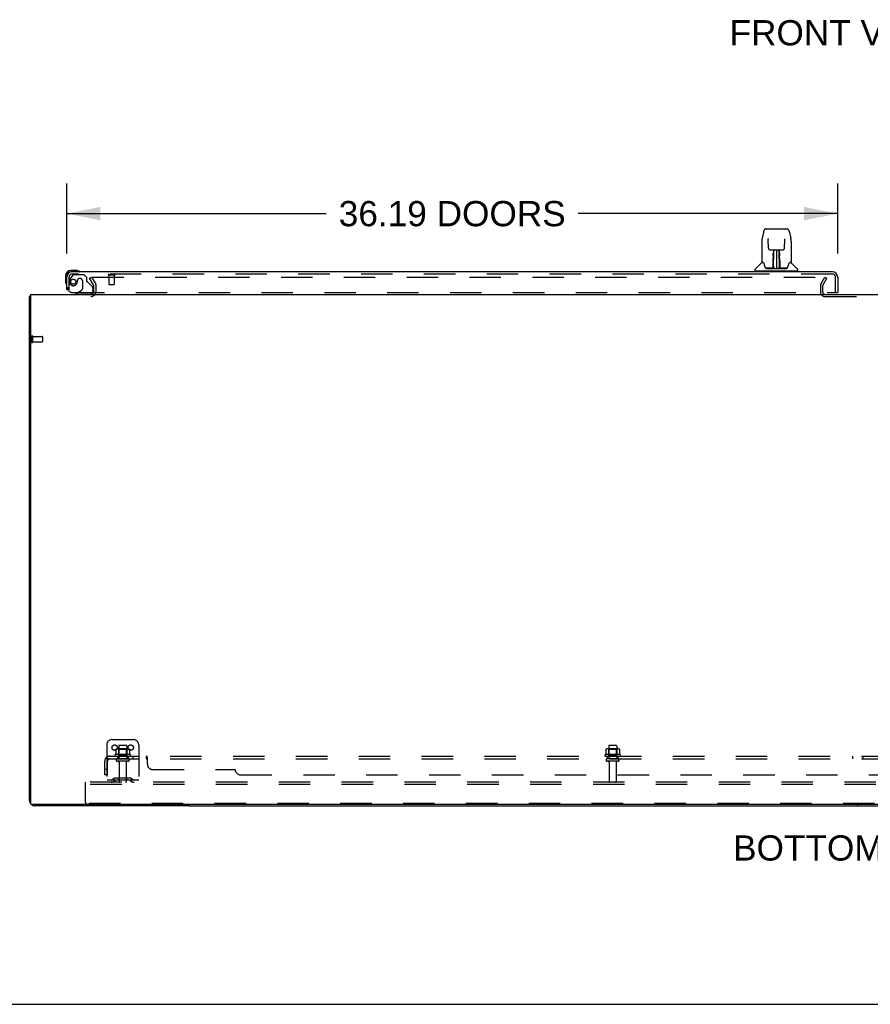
# Model space of a CAD drawing. Header units: inches. Extents: x 0 to 268, y 0 to 174.
# Tile 2 of 92: x 52 to 92, y 0 to 46. Entities that reach past the tile are written whole.
import ezdxf

# ---------------------------------------------------------------- set-up
doc = ezdxf.new("R2010")
doc.units = ezdxf.units.IN
doc.header["$LTSCALE"] = 14.749625
doc.header["$MEASUREMENT"] = 0
doc.linetypes.add('HIDDEN', pattern=[0.2, 0.1, -0.1])
doc.layers.get('0').update_dxf_attribs({"linetype": 'CONTINUOUS'})
for name, color, linetype in [('DEFAULT_2', 8, 'HIDDEN'), ('DIMENSIONS', 7, 'CONTINUOUS'), ('LEFTHAND_DOOR_ASSEMBLY', 7, 'CONTINUOUS'), ('SUBPANEL', 7, 'CONTINUOUS')]:
    doc.layers.add(name, color=color, linetype=linetype)
doc.styles.get("Standard").update_dxf_attribs({"font": 'arial.ttf'})
doc.dimstyles.new('DIMSTYLE_1', dxfattribs={"dimtxt": 1.183125, "dimasz": 1.5775, "dimexe": 0.09, "dimexo": 0.07, "dimgap": 0.0375, "dimtad": 0, "dimtih": 1, "dimtoh": 1, "dimzin": 4, "dimdsep": 46, "dimtxsty": 'Standard', "dimblk": '_FILLED', "dimblk1": '_FILLED', "dimblk2": '_FILLED', "dimcen": 0.09, "dimadec": 3, "dimazin": 1, "dimtfac": 1, "dimtdec": 3, "dimtofl": 0, "dimtmove": 0, "dimatfit": 3, "dimldrblk": '_FILLED', "dimfxl": 0, "dimtolj": 1, "dimtzin": 4, "dimarcsym": 0})

# ---------------------------------------------------------------- blocks, each defined once
blk = doc.blocks.new('_FILLED')
at = {"color": 0, "linetype": 'ByBlock'}
blk.add_solid([(0, 0), (-1, 0.2), (-1, -0.2)], dxfattribs=at)
blk = doc.blocks.new('*D6')
at = {"layer": 'DIMENSIONS', "color": 2, "linetype": 'Continuous'}
for p, q in [((54.165, 35.233), (54.165, 38.525)), ((90.352, 35.233), (90.352, 38.525)), ((54.165, 37.105), (66.345, 37.105)), ((90.352, 37.105), (78.172, 37.105))]:
    blk.add_line(p, q, dxfattribs=at)
at = {"layer": 'DIMENSIONS', "color": 2, "linetype": 'Continuous', "xscale": 1.5775, "yscale": 1.5775, "zscale": 1.5775, "rotation": 180}
blk.add_blockref('_FILLED', (54.165, 37.105), dxfattribs=at)
at = {"layer": 'DIMENSIONS', "color": 2, "linetype": 'Continuous', "xscale": 1.5775, "yscale": 1.5775, "zscale": 1.5775}
blk.add_blockref('_FILLED', (90.352, 37.105), dxfattribs=at)
at = {"layer": 'DIMENSIONS', "color": 2, "linetype": 'Continuous', "insert": (72.258, 37.696), "char_height": 1.18312, "width": 10.64373, "attachment_point": 2, "line_spacing_factor": 0.9}
blk.add_mtext('36.19 DOORS', dxfattribs=at)

msp = doc.modelspace()

# ---------------------------------------------------------------- linework, layer by layer
at = {"color": 3, "linetype": 'Continuous'}
for p, q in [((52.467, 33.317), (52.467, 9.429)), ((52.467, 33.317), (130.113, 33.317)), ((52.415, 9.563), (52.415, 33.213)), ((130.053, 9.369), (52.527, 9.369)), ((59.915, 9.317), (52.661, 9.317))]:
    msp.add_line(p, q, dxfattribs=at)
at = {"color": 7, "linetype": 'Continuous'}
for p, q in [((52.467, 33.213), (52.415, 33.213)), ((59.915, 9.369), (59.915, 9.317)), ((59.915, 9.317), (122.665, 9.317)), ((91.29, 9.317), (91.29, 9.369)), ((0, 0), (268.175, 0))]:
    msp.add_line(p, q, dxfattribs=at)
at = {"color": 3, "linetype": 'Continuous'}
msp.add_lwpolyline([(52.467, 33.233), (52.467, 33.233), (52.462, 33.231), (52.458, 33.23), (52.454, 33.229), (52.45, 33.229), (52.446, 33.228), (52.442, 33.227), (52.439, 33.226), (52.435, 33.225), (52.432, 33.225), (52.429, 33.224), (52.427, 33.223), (52.424, 33.222), (52.422, 33.221), (52.42, 33.22), (52.418, 33.219), (52.417, 33.218), (52.416, 33.217), (52.415, 33.216), (52.415, 33.214), (52.415, 33.213)], dxfattribs=at)
for centre, radius, start, end in [((55.293, 33.459), 0.142, 270, 333.5334), ((52.661, 9.563), 0.246, 180, 219.4399), ((52.527, 9.429), 0.06, 180, 270), ((52.661, 9.563), 0.246, 230.5601, 270)]:
    msp.add_arc(centre, radius, start, end, dxfattribs=at)
at = {"layer": 'DEFAULT_2', "color": 8, "linetype": 'HIDDEN'}
for p, q in [((55.235, 34.077), (55.325, 34.129)), ((55.431, 33.738), (55.235, 34.077)), ((55.325, 34.129), (55.521, 33.79)), ((55.371, 34.129), (89.821, 34.129)), ((89.558, 33.79), (89.754, 34.129)), ((89.648, 33.738), (89.844, 34.077)), ((89.754, 34.129), (89.844, 34.077)), ((55.436, 33.459), (55.436, 33.721)), ((55.54, 33.459), (55.54, 33.721)), ((89.54, 33.721), (89.54, 33.432)), ((89.644, 33.721), (89.644, 33.432)), ((89.759, 33.213), (92.821, 33.213)), ((52.519, 31.355), (52.519, 31.071)), ((52.562, 31.355), (52.562, 31.071)), ((52.562, 31.337), (53.009, 31.337)), ((52.562, 31.089), (53.009, 31.089)), ((53.019, 31.327), (53.019, 31.099)), ((56.04, 12.171), (56.04, 10.421)), ((56.29, 12.421), (57.29, 12.421)), ((56.602, 12.116), (56.602, 11.521)), ((56.947, 12.146), (56.632, 12.146)), ((56.977, 12.116), (56.977, 11.521)), ((57.54, 12.171), (57.54, 10.421)), ((79.602, 12.116), (79.602, 11.521)), ((79.947, 12.146), (79.632, 12.146)), ((79.977, 12.116), (79.977, 11.521)), ((57.146, 11.716), (56.434, 11.716)), ((56.456, 11.646), (57.124, 11.646)), ((56.471, 11.96), (56.471, 11.742)), ((57.045, 11.982), (56.534, 11.982)), ((56.606, 11.962), (56.586, 11.982)), ((56.606, 11.666), (56.586, 11.646)), ((56.606, 11.666), (56.606, 11.962)), ((56.973, 11.962), (56.606, 11.962)), ((56.973, 11.666), (56.606, 11.666)), ((56.973, 11.962), (56.993, 11.982)), ((56.973, 11.666), (56.973, 11.962)), ((56.973, 11.666), (56.993, 11.646)), ((57.109, 11.96), (57.109, 11.742)), ((80.146, 11.716), (79.434, 11.716)), ((79.456, 11.646), (80.124, 11.646)), ((79.471, 11.96), (79.471, 11.742)), ((80.045, 11.982), (79.534, 11.982)), ((79.606, 11.962), (79.586, 11.982)), ((79.606, 11.666), (79.586, 11.646)), ((79.606, 11.666), (79.606, 11.962)), ((79.973, 11.962), (79.606, 11.962)), ((79.973, 11.666), (79.606, 11.666)), ((79.973, 11.962), (79.993, 11.982)), ((79.973, 11.666), (79.973, 11.962)), ((79.973, 11.666), (79.993, 11.646)), ((80.109, 11.96), (80.109, 11.742)), ((57.047, 11.521), (56.532, 11.521)), ((57.047, 11.411), (56.532, 11.411)), ((56.625, 11.348), (56.625, 10.451)), ((56.955, 11.348), (56.955, 10.451)), ((80.047, 11.521), (79.532, 11.521)), ((80.047, 11.411), (79.532, 11.411)), ((79.625, 11.348), (79.625, 10.451)), ((79.955, 11.348), (79.955, 10.451)), ((55.04, 10.317), (55.04, 10.421)), ((127.54, 10.421), (55.04, 10.421)), ((55.04, 9.483), (55.04, 10.317)), ((127.54, 10.317), (55.04, 10.317)), ((57.54, 10.525), (56.04, 10.525)), ((56.383, 10.593), (56.315, 10.544)), ((56.443, 10.509), (56.375, 10.46)), ((57.13, 10.615), (56.449, 10.615)), ((57.13, 10.511), (56.449, 10.511)), ((56.615, 10.615), (56.615, 10.511)), ((56.965, 10.615), (56.965, 10.511)), ((57.136, 10.509), (57.204, 10.46)), ((57.197, 10.593), (57.265, 10.544)), ((127.477, 9.421), (55.102, 9.421))]:
    msp.add_line(p, q, dxfattribs=at)
for points in [[(55.351, 34.112), (55.351, 34.114), (55.352, 34.116), (55.352, 34.118), (55.353, 34.119), (55.354, 34.121), (55.356, 34.123), (55.357, 34.124), (55.359, 34.125), (55.361, 34.127), (55.363, 34.128), (55.365, 34.128), (55.367, 34.129), (55.369, 34.129), (55.371, 34.129)], [(55.353, 34.104), (55.352, 34.106), (55.352, 34.108), (55.351, 34.11), (55.351, 34.112), (55.351, 34.112)], [(56.471, 11.742), (56.471, 11.741), (56.471, 11.74), (56.47, 11.739), (56.47, 11.738), (56.47, 11.737), (56.469, 11.737), (56.469, 11.736), (56.468, 11.736), (56.468, 11.735), (56.468, 11.735), (56.467, 11.735), (56.467, 11.735), (56.467, 11.734), (56.467, 11.734), (56.466, 11.734), (56.466, 11.734), (56.466, 11.734), (56.466, 11.733)], [(56.477, 11.97), (56.475, 11.969), (56.474, 11.968), (56.473, 11.967), (56.472, 11.965), (56.471, 11.963), (56.471, 11.962), (56.471, 11.96)], [(57.103, 11.97), (57.104, 11.969), (57.105, 11.968), (57.107, 11.967), (57.107, 11.965), (57.108, 11.963), (57.108, 11.962), (57.109, 11.96)], [(57.114, 11.733), (57.114, 11.734), (57.113, 11.734), (57.113, 11.734), (57.113, 11.734), (57.113, 11.734), (57.112, 11.735), (57.112, 11.735), (57.112, 11.735), (57.111, 11.735), (57.111, 11.736), (57.111, 11.736), (57.11, 11.737), (57.11, 11.737), (57.11, 11.738), (57.109, 11.739), (57.109, 11.74), (57.109, 11.741), (57.109, 11.742)], [(79.471, 11.742), (79.471, 11.741), (79.471, 11.74), (79.47, 11.739), (79.47, 11.738), (79.47, 11.737), (79.469, 11.737), (79.469, 11.736), (79.468, 11.736), (79.468, 11.735), (79.468, 11.735), (79.467, 11.735), (79.467, 11.735), (79.467, 11.734), (79.467, 11.734), (79.466, 11.734), (79.466, 11.734), (79.466, 11.734), (79.466, 11.733)], [(79.477, 11.97), (79.475, 11.969), (79.474, 11.968), (79.473, 11.967), (79.472, 11.965), (79.471, 11.963), (79.471, 11.962), (79.471, 11.96)], [(80.103, 11.97), (80.104, 11.969), (80.105, 11.968), (80.107, 11.967), (80.107, 11.965), (80.108, 11.963), (80.108, 11.962), (80.109, 11.96)], [(80.114, 11.733), (80.114, 11.734), (80.113, 11.734), (80.113, 11.734), (80.113, 11.734), (80.113, 11.734), (80.112, 11.735), (80.112, 11.735), (80.112, 11.735), (80.111, 11.735), (80.111, 11.736), (80.111, 11.736), (80.11, 11.737), (80.11, 11.737), (80.11, 11.738), (80.109, 11.739), (80.109, 11.74), (80.109, 11.741), (80.109, 11.742)]]:
    msp.add_lwpolyline(points, dxfattribs=at)
for centre in [(56.415, 12.046), (57.165, 12.046)]:
    msp.add_circle(centre, 0.128, dxfattribs=at)
for centre, radius, start, end in [((55.403, 33.721), 0.033, 0, 30), ((55.403, 33.721), 0.137, 0, 30), ((89.677, 33.721), 0.137, 150, 180), ((89.677, 33.721), 0.033, 150, 180), ((55.293, 33.459), 0.246, 270, 360), ((55.293, 33.459), 0.142, 333.5334, 360), ((89.759, 33.432), 0.219, 180, 270), ((89.759, 33.432), 0.115, 180, 270), ((52.54, 31.355), 0.0215, 0, 180), ((52.54, 31.071), 0.0215, 180, 360), ((53.009, 31.327), 0.01, 0, 90), ((53.009, 31.099), 0.01, 270, 360), ((56.29, 12.171), 0.25, 90, 180), ((56.632, 12.116), 0.03, 90, 180), ((56.947, 12.116), 0.03, 0, 90), ((57.29, 12.171), 0.25, 0, 90), ((79.632, 12.116), 0.03, 90, 180), ((79.947, 12.116), 0.03, 0, 90), ((56.456, 11.684), 0.0384, 124.4497, 270), ((56.79, 11.116), 0.698, 117.6814, 120.6631), ((56.534, 11.841), 0.141, 90, 113.95), ((57.045, 11.841), 0.141, 66.05, 90), ((56.79, 11.116), 0.698, 59.3369, 62.3186), ((57.124, 11.684), 0.0384, 270, 55.5503), ((79.456, 11.684), 0.0384, 124.4497, 270), ((79.79, 11.116), 0.698, 117.6814, 120.6631), ((79.534, 11.841), 0.141, 90, 113.95), ((80.045, 11.841), 0.141, 66.05, 90), ((79.79, 11.116), 0.698, 59.3369, 62.3186), ((80.124, 11.684), 0.0384, 270, 55.5503), ((56.532, 11.466), 0.055, 90, 270), ((56.562, 11.348), 0.0625, 0, 90), ((57.017, 11.348), 0.0625, 90, 180), ((57.047, 11.466), 0.055, 270, 90), ((79.532, 11.466), 0.055, 90, 270), ((79.562, 11.348), 0.0625, 0, 90), ((80.017, 11.348), 0.0625, 90, 180), ((80.047, 11.466), 0.055, 270, 90), ((56.254, 10.629), 0.104, 270, 305.7539), ((56.254, 10.629), 0.208, 270, 305.7539), ((56.449, 10.501), 0.114, 90, 125.7539), ((56.449, 10.501), 0.01, 90, 125.7539), ((56.655, 10.451), 0.03, 180, 270), ((56.925, 10.451), 0.03, 270, 360), ((57.13, 10.501), 0.114, 54.2461, 90), ((57.13, 10.501), 0.01, 54.2461, 90), ((57.326, 10.629), 0.208, 234.2461, 270), ((57.326, 10.629), 0.104, 234.2461, 270), ((79.655, 10.451), 0.03, 180, 270), ((79.925, 10.451), 0.03, 270, 360), ((55.102, 9.483), 0.0625, 180, 270)]:
    msp.add_arc(centre, radius, start, end, dxfattribs=at)
at = {"layer": 'LEFTHAND_DOOR_ASSEMBLY', "color": 7, "linetype": 'Continuous'}
for p, q in [((86.868, 36.236), (86.803, 35.931)), ((86.992, 36.391), (87.962, 36.391)), ((88.086, 36.236), (88.151, 35.931)), ((86.788, 35.787), (86.788, 34.824)), ((86.788, 35.787), (86.788, 35.787)), ((87.089, 35.926), (87.089, 35.922)), ((87.089, 35.922), (87.09, 35.918)), ((87.09, 35.918), (87.09, 35.912)), ((87.09, 35.912), (87.09, 35.901)), ((87.097, 35.484), (87.09, 35.901)), ((87.857, 35.484), (87.864, 35.907)), ((87.864, 35.907), (87.865, 35.916)), ((87.865, 35.916), (87.865, 35.921)), ((88.166, 35.787), (88.166, 34.824)), ((87.177, 35.406), (87.238, 35.406)), ((87.278, 35.407), (87.676, 35.407)), ((87.327, 35.237), (87.327, 35.267)), ((87.327, 35.203), (87.327, 35.237)), ((87.327, 35.166), (87.327, 35.203)), ((87.327, 35.128), (87.327, 35.166)), ((87.338, 35.407), (87.334, 35.052)), ((87.335, 35.168), (87.334, 35.128)), ((87.334, 35.052), (87.334, 35.128)), ((87.335, 35.273), (87.335, 35.242)), ((87.335, 35.242), (87.335, 35.206)), ((87.335, 35.206), (87.335, 35.168)), ((87.335, 35.164), (87.35, 35.164)), ((87.351, 35.182), (87.336, 35.182)), ((87.34, 34.547), (87.355, 35.407)), ((87.363, 35.402), (87.362, 35.353)), ((87.363, 35.407), (87.363, 35.402)), ((87.477, 35.407), (87.477, 34.536)), ((87.592, 35.353), (87.591, 35.407)), ((87.615, 34.547), (87.6, 35.407)), ((87.619, 35.182), (87.604, 35.182)), ((87.604, 35.164), (87.619, 35.164)), ((87.62, 35.052), (87.617, 35.407)), ((87.62, 35.187), (87.619, 35.224)), ((87.62, 35.148), (87.62, 35.187)), ((87.621, 35.052), (87.62, 35.148)), ((87.627, 35.267), (87.627, 35.237)), ((87.627, 35.237), (87.627, 35.203)), ((87.627, 35.203), (87.628, 35.166)), ((87.628, 35.166), (87.628, 35.128)), ((87.717, 35.406), (87.777, 35.406)), ((86.78, 34.799), (86.485, 34.504)), ((86.857, 34.816), (86.796, 34.816)), ((86.8, 34.808), (86.862, 34.808)), ((86.859, 34.813), (86.86, 34.812)), ((87.323, 34.56), (87.326, 34.881)), ((87.326, 34.881), (87.326, 34.932)), ((87.333, 34.855), (87.326, 34.855)), ((87.33, 34.56), (87.333, 34.855)), ((87.334, 35.052), (87.334, 35.032)), ((87.334, 35.032), (87.334, 35.024)), ((87.334, 35.024), (87.336, 35.024)), ((87.334, 34.601), (87.335, 34.692)), ((87.336, 35.024), (87.335, 34.948)), ((87.335, 34.948), (87.335, 34.948)), ((87.335, 34.94), (87.335, 34.947)), ((87.335, 34.929), (87.335, 34.94)), ((87.338, 34.94), (87.335, 34.94)), ((87.335, 34.938), (87.343, 34.938)), ((87.335, 34.692), (87.335, 34.928)), ((87.611, 34.938), (87.619, 34.938)), ((87.619, 34.94), (87.617, 34.94)), ((87.618, 35.024), (87.619, 34.948)), ((87.619, 34.947), (87.619, 34.946)), ((87.619, 34.946), (87.619, 34.934)), ((87.619, 34.934), (87.619, 34.931)), ((87.619, 34.931), (87.619, 34.93)), ((87.619, 34.692), (87.619, 34.928)), ((87.619, 34.692), (87.621, 34.601)), ((87.62, 35.032), (87.62, 35.052)), ((87.62, 35.024), (87.62, 35.032)), ((87.621, 35.033), (87.621, 35.043)), ((87.621, 35.005), (87.621, 35.033)), ((87.621, 34.882), (87.621, 34.934)), ((87.624, 34.56), (87.621, 34.882)), ((87.629, 34.881), (87.631, 34.56)), ((88.09, 34.804), (88.094, 34.812)), ((88.092, 34.808), (88.154, 34.808)), ((88.094, 34.812), (88.094, 34.812)), ((88.098, 34.816), (88.098, 34.816)), ((88.158, 34.816), (88.098, 34.816)), ((88.175, 34.799), (88.47, 34.504)), ((54.624, 34.435), (54.368, 34.435)), ((54.411, 34.375), (54.368, 34.375)), ((54.662, 34.432), (54.624, 34.435)), ((86.473, 34.422), (86.473, 34.477)), ((86.481, 34.414), (88.473, 34.414)), ((86.532, 34.414), (86.532, 34.375)), ((87.324, 34.54), (86.991, 34.54)), ((87.013, 34.532), (87.942, 34.532)), ((87.326, 34.54), (87.324, 34.54)), ((87.327, 34.536), (87.326, 34.537)), ((87.329, 34.542), (87.329, 34.54)), ((87.333, 34.572), (87.334, 34.601)), ((87.333, 34.572), (87.333, 34.548)), ((87.333, 34.562), (87.333, 34.572)), ((87.333, 34.555), (87.333, 34.562)), ((87.333, 34.553), (87.333, 34.555)), ((87.333, 34.551), (87.333, 34.553)), ((87.333, 34.551), (87.333, 34.551)), ((87.333, 34.55), (87.333, 34.551)), ((87.339, 34.537), (87.343, 34.534)), ((87.349, 34.615), (87.341, 34.615)), ((87.343, 34.54), (87.342, 34.54)), ((87.349, 34.615), (87.348, 34.538)), ((87.348, 34.538), (87.477, 34.536)), ((87.477, 34.536), (87.606, 34.538)), ((87.606, 34.538), (87.605, 34.615)), ((87.614, 34.615), (87.605, 34.615)), ((87.613, 34.54), (87.611, 34.54)), ((87.621, 34.601), (87.621, 34.574)), ((87.621, 34.574), (87.621, 34.561)), ((87.621, 34.548), (87.621, 34.572)), ((87.621, 34.561), (87.621, 34.558)), ((87.621, 34.558), (87.622, 34.555)), ((87.621, 34.548), (87.621, 34.546)), ((87.622, 34.555), (87.622, 34.554)), ((87.622, 34.554), (87.622, 34.552)), ((87.622, 34.552), (87.622, 34.551)), ((87.622, 34.551), (87.622, 34.55)), ((87.622, 34.55), (87.622, 34.549)), ((87.625, 34.54), (87.625, 34.542)), ((87.625, 34.542), (87.626, 34.541)), ((87.627, 34.535), (87.627, 34.536)), ((87.963, 34.54), (87.63, 34.54)), ((88.422, 34.414), (88.422, 34.375)), ((88.481, 34.422), (88.481, 34.477)), ((54.105, 34.172), (54.105, 33.915)), ((54.105, 33.915), (54.108, 33.877)), ((54.165, 34.172), (54.165, 34.128)), ((54.24, 33.521), (54.165, 33.521)), ((54.676, 33.396), (54.607, 33.356)), ((54.607, 33.317), (54.607, 33.356)), ((90.29, 33.396), (90.352, 33.396))]:
    msp.add_line(p, q, dxfattribs=at)
at = {"layer": 'LEFTHAND_DOOR_ASSEMBLY', "color": 8, "linetype": 'HIDDEN'}
for p, q in [((54.445, 34.216), (54.343, 34.072)), ((90.106, 34.271), (54.411, 34.271)), ((54.509, 34.25), (54.961, 34.25)), ((55.087, 34.124), (54.961, 34.25)), ((56.127, 34.228), (56.411, 34.228)), ((56.145, 34.228), (56.145, 33.781)), ((56.393, 34.228), (56.393, 33.781)), ((54.269, 33.521), (54.269, 34.128)), ((54.666, 33.96), (54.666, 33.971)), ((54.797, 34.058), (54.764, 34.058)), ((54.895, 33.96), (54.895, 33.58)), ((55.087, 34.124), (55.087, 33.945)), ((55.145, 33.886), (55.364, 33.667)), ((56.155, 33.771), (56.383, 33.771)), ((90.248, 33.396), (90.248, 34.128)), ((54.269, 33.521), (54.24, 33.521)), ((54.457, 33.396), (90.29, 33.396)), ((55.237, 33.317), (54.607, 33.317)), ((54.676, 33.396), (54.845, 33.494)), ((55.394, 33.596), (55.394, 33.474))]:
    msp.add_line(p, q, dxfattribs=at)
at = {"layer": 'LEFTHAND_DOOR_ASSEMBLY', "color": 3, "linetype": 'Continuous'}
for p, q in [((90.106, 34.375), (54.411, 34.375)), ((54.165, 33.521), (54.165, 34.128)), ((90.352, 34.128), (90.352, 33.396))]:
    msp.add_line(p, q, dxfattribs=at)
at = {"layer": 'LEFTHAND_DOOR_ASSEMBLY', "color": 7, "linetype": 'Continuous'}
for points in [[(86.992, 36.391), (86.989, 36.39), (86.976, 36.389), (86.963, 36.386), (86.95, 36.38), (86.939, 36.374), (86.929, 36.366), (86.92, 36.357), (86.912, 36.347), (86.904, 36.337), (86.898, 36.325), (86.892, 36.313), (86.886, 36.299), (86.881, 36.284), (86.876, 36.268), (86.871, 36.249), (86.868, 36.236)], [(88.086, 36.236), (88.083, 36.249), (88.078, 36.268), (88.073, 36.285), (88.068, 36.3), (88.062, 36.313), (88.056, 36.326), (88.05, 36.337), (88.042, 36.348), (88.034, 36.357), (88.025, 36.366), (88.015, 36.374), (88.003, 36.381), (87.991, 36.386), (87.978, 36.389), (87.964, 36.39), (87.962, 36.391)], [(86.803, 35.931), (86.798, 35.9), (86.792, 35.86), (86.789, 35.82), (86.788, 35.787)], [(87.089, 35.93), (87.089, 35.93), (87.089, 35.93), (87.089, 35.929), (87.089, 35.928), (87.089, 35.927), (87.089, 35.926)], [(87.865, 35.921), (87.865, 35.925), (87.865, 35.926), (87.865, 35.928), (87.865, 35.929), (87.865, 35.929), (87.865, 35.929)], [(88.166, 35.787), (88.165, 35.821), (88.162, 35.861), (88.157, 35.901), (88.151, 35.931)], [(87.097, 35.484), (87.098, 35.477), (87.1, 35.466), (87.103, 35.456), (87.108, 35.446), (87.114, 35.436), (87.122, 35.428), (87.131, 35.421), (87.14, 35.415), (87.15, 35.411), (87.161, 35.408), (87.172, 35.406), (87.176, 35.406)], [(87.238, 35.406), (87.247, 35.406), (87.258, 35.407), (87.269, 35.407), (87.278, 35.407)], [(87.335, 35.273), (87.335, 35.271), (87.334, 35.27), (87.333, 35.269), (87.331, 35.268), (87.329, 35.267), (87.327, 35.267)], [(87.619, 35.224), (87.619, 35.258), (87.619, 35.273)], [(87.676, 35.407), (87.685, 35.407), (87.696, 35.407), (87.707, 35.406), (87.716, 35.406)], [(87.778, 35.406), (87.784, 35.406), (87.795, 35.408), (87.805, 35.411), (87.816, 35.416), (87.825, 35.422), (87.834, 35.429), (87.841, 35.438), (87.847, 35.447), (87.852, 35.457), (87.855, 35.468), (87.857, 35.479), (87.857, 35.484)], [(86.856, 34.816), (86.856, 34.816), (86.856, 34.816), (86.857, 34.816)], [(86.857, 34.816), (86.857, 34.815), (86.858, 34.815), (86.859, 34.814), (86.859, 34.813)], [(86.859, 34.813), (86.859, 34.814), (86.858, 34.815), (86.858, 34.815), (86.858, 34.816), (86.858, 34.816)], [(86.865, 34.808), (86.864, 34.809), (86.862, 34.81), (86.861, 34.811), (86.86, 34.812), (86.859, 34.813)], [(86.86, 34.812), (86.864, 34.805), (86.878, 34.777), (86.893, 34.741), (86.908, 34.699), (86.924, 34.651), (86.939, 34.604)], [(87.326, 34.932), (87.326, 34.956), (87.326, 34.979), (87.326, 35), (87.326, 35.02), (87.326, 35.037)], [(87.334, 35.032), (87.335, 35.032), (87.336, 35.028), (87.336, 35.024)], [(87.618, 35.024), (87.619, 35.028), (87.62, 35.032)], [(87.619, 34.93), (87.619, 34.929), (87.619, 34.929), (87.619, 34.929)], [(87.621, 34.934), (87.621, 34.96), (87.621, 34.983), (87.621, 35.005)], [(87.628, 35.037), (87.628, 35.02), (87.628, 35), (87.628, 34.979), (87.628, 34.956), (87.628, 34.932), (87.629, 34.881)], [(88.016, 34.604), (88.03, 34.65), (88.046, 34.697), (88.061, 34.739), (88.076, 34.776), (88.09, 34.804)], [(88.095, 34.813), (88.094, 34.812), (88.093, 34.811), (88.092, 34.81), (88.091, 34.809), (88.089, 34.808)], [(88.094, 34.812), (88.095, 34.813), (88.095, 34.813)], [(88.095, 34.813), (88.096, 34.814), (88.097, 34.815), (88.097, 34.815), (88.098, 34.816)], [(88.096, 34.816), (88.097, 34.816), (88.096, 34.815), (88.096, 34.815), (88.096, 34.814), (88.095, 34.813)], [(86.939, 34.604), (86.941, 34.595), (86.946, 34.582), (86.951, 34.572), (86.956, 34.563), (86.961, 34.556)], [(86.961, 34.556), (86.967, 34.55), (86.974, 34.545), (86.981, 34.542), (86.989, 34.54), (86.991, 34.54)], [(87.322, 34.54), (87.324, 34.54), (87.326, 34.541), (87.328, 34.542), (87.329, 34.544), (87.33, 34.546), (87.33, 34.548)], [(87.326, 34.537), (87.325, 34.537), (87.325, 34.537), (87.324, 34.537), (87.324, 34.536), (87.323, 34.536), (87.322, 34.535)], [(87.332, 34.548), (87.332, 34.546), (87.331, 34.544), (87.33, 34.543), (87.328, 34.541), (87.326, 34.54), (87.326, 34.54)], [(87.326, 34.54), (87.327, 34.541), (87.328, 34.541), (87.329, 34.542)], [(87.329, 34.542), (87.33, 34.543), (87.331, 34.544), (87.332, 34.545), (87.332, 34.545), (87.332, 34.546), (87.332, 34.546), (87.332, 34.547), (87.332, 34.547), (87.332, 34.547), (87.332, 34.548), (87.332, 34.548), (87.332, 34.548), (87.332, 34.548), (87.332, 34.549), (87.332, 34.549), (87.332, 34.549), (87.333, 34.55)], [(87.33, 34.541), (87.331, 34.542), (87.332, 34.544)], [(87.332, 34.544), (87.333, 34.546), (87.333, 34.548)], [(87.332, 34.544), (87.332, 34.543), (87.333, 34.542), (87.334, 34.541), (87.336, 34.539), (87.337, 34.538), (87.339, 34.537)], [(87.339, 34.541), (87.338, 34.541), (87.337, 34.541), (87.336, 34.542), (87.335, 34.543), (87.334, 34.544), (87.334, 34.544), (87.333, 34.545), (87.333, 34.545)], [(87.342, 34.54), (87.342, 34.54), (87.341, 34.54), (87.34, 34.54), (87.339, 34.541)], [(87.343, 34.534), (87.344, 34.532), (87.344, 34.532)], [(87.61, 34.532), (87.61, 34.532), (87.612, 34.534), (87.616, 34.537)], [(87.615, 34.54), (87.614, 34.54), (87.613, 34.54)], [(87.622, 34.546), (87.621, 34.545), (87.62, 34.544), (87.619, 34.543), (87.619, 34.542), (87.617, 34.541), (87.616, 34.541), (87.615, 34.54)], [(87.616, 34.537), (87.617, 34.538), (87.618, 34.539), (87.619, 34.54), (87.62, 34.541), (87.621, 34.542), (87.622, 34.543), (87.622, 34.544), (87.622, 34.544)], [(87.621, 34.546), (87.622, 34.544), (87.623, 34.542), (87.625, 34.541), (87.625, 34.541)], [(87.622, 34.549), (87.622, 34.549), (87.622, 34.549), (87.622, 34.548), (87.622, 34.548), (87.622, 34.548), (87.622, 34.548), (87.622, 34.547), (87.622, 34.547), (87.622, 34.547), (87.622, 34.546), (87.622, 34.546), (87.623, 34.545), (87.623, 34.544), (87.624, 34.543), (87.625, 34.542)], [(87.624, 34.548), (87.624, 34.546), (87.625, 34.544), (87.626, 34.542), (87.628, 34.541), (87.63, 34.54), (87.632, 34.54)], [(87.626, 34.541), (87.627, 34.541), (87.628, 34.54)], [(87.627, 34.535), (87.627, 34.534), (87.627, 34.534), (87.627, 34.534), (87.627, 34.533), (87.628, 34.533), (87.628, 34.533), (87.629, 34.534), (87.63, 34.534), (87.63, 34.534), (87.631, 34.534), (87.632, 34.535), (87.632, 34.535)], [(87.628, 34.54), (87.629, 34.54), (87.63, 34.54)], [(87.963, 34.54), (87.965, 34.54), (87.973, 34.542), (87.98, 34.545), (87.987, 34.55), (87.993, 34.556)], [(87.993, 34.556), (87.998, 34.563), (88.003, 34.572), (88.008, 34.582), (88.013, 34.595), (88.016, 34.604)]]:
    msp.add_lwpolyline(points, dxfattribs=at)
at = {"layer": 'LEFTHAND_DOOR_ASSEMBLY', "color": 8, "linetype": 'HIDDEN'}
msp.add_circle((54.469, 33.908), 0.12, dxfattribs=at)
at = {"layer": 'LEFTHAND_DOOR_ASSEMBLY', "color": 7, "linetype": 'Continuous'}
for centre, radius, start, end in [((86.8, 34.778), 0.0295, 90, 135), ((86.796, 34.824), 0.00787, 180, 270), ((87.337, 34.931), 0.00886, 359, 89), ((87.617, 34.931), 0.00886, 91, 181), ((88.154, 34.778), 0.0295, 45, 90), ((88.158, 34.824), 0.00787, 270, 360), ((54.368, 34.172), 0.263, 90, 180), ((54.368, 34.172), 0.203, 90, 180), ((54.624, 34.185), 0.25, 59.1101, 90), ((54.745, 34.39), 0.015, 270, 353.6204), ((54.745, 34.386), 0.015, 6.3796, 59.1101), ((86.513, 34.477), 0.0394, 135, 180), ((86.481, 34.422), 0.00787, 180, 270), ((87.337, 34.54), 0.00787, 182, 258.8695), ((87.348, 34.547), 0.00886, 179.0026, 269), ((87.606, 34.547), 0.00886, 271, 1), ((87.617, 34.54), 0.00787, 281.1329, 358), ((88.442, 34.477), 0.0394, 0, 45), ((88.473, 34.422), 0.00787, 270, 360), ((54.355, 33.915), 0.25, 180, 210.8899), ((54.153, 33.795), 0.015, 210.8899, 263.6204), ((54.15, 33.795), 0.015, 276.3796, 360), ((55.237, 33.474), 0.157, 270, 330.1697)]:
    msp.add_arc(centre, radius, start, end, dxfattribs=at)
at = {"layer": 'LEFTHAND_DOOR_ASSEMBLY', "color": 3, "linetype": 'Continuous'}
for centre, radius, start, end in [((54.411, 34.128), 0.246, 90, 180), ((90.106, 34.128), 0.246, 0, 90), ((90.29, 33.416), 0.02, 270, 360)]:
    msp.add_arc(centre, radius, start, end, dxfattribs=at)
at = {"layer": 'LEFTHAND_DOOR_ASSEMBLY', "color": 8, "linetype": 'HIDDEN'}
for centre, radius, start, end in [((54.411, 34.128), 0.142, 90, 180), ((54.509, 34.171), 0.079, 90, 144.9), ((56.127, 34.249), 0.0215, 90, 270), ((56.411, 34.249), 0.0215, 270, 90), ((90.106, 34.128), 0.142, 0, 90), ((54.469, 33.908), 0.187, 163.1561, 342.1518), ((54.659, 33.85), 0.386, 144.9, 163.1561), ((54.273, 33.971), 0.393, 342.0702, 358.3401), ((54.764, 33.96), 0.098, 90, 180), ((54.797, 33.96), 0.098, 0, 90), ((55.126, 33.945), 0.039, 180, 248.3904), ((55.074, 33.816), 0.1, 45, 68.3904), ((56.155, 33.781), 0.01, 180, 270), ((56.383, 33.781), 0.01, 270, 360), ((54.457, 33.646), 0.25, 180, 270), ((54.795, 33.58), 0.1, 300.092, 360), ((55.294, 33.596), 0.1, 0, 45), ((55.237, 33.474), 0.157, 330.1697, 360)]:
    msp.add_arc(centre, radius, start, end, dxfattribs=at)
at = {"layer": 'SUBPANEL', "color": 8, "linetype": 'HIDDEN'}
for p, q in [((56.032, 11.592), (56.112, 11.495)), ((56.071, 11.521), (56.071, 11.646)), ((56.071, 11.646), (126.508, 11.646)), ((56.54, 11.646), (56.54, 11.521)), ((57.04, 11.646), (57.04, 11.521)), ((57.268, 11.646), (57.268, 11.521)), ((57.549, 11.646), (57.549, 11.521)), ((57.911, 11.521), (57.911, 11.646)), ((57.936, 11.611), (57.932, 11.619)), ((57.944, 11.594), (57.942, 11.597)), ((57.946, 11.271), (57.946, 11.592)), ((79.54, 11.521), (79.54, 11.646)), ((80.04, 11.521), (80.04, 11.646)), ((91.04, 11.646), (91.04, 11.521)), ((91.54, 11.646), (91.54, 11.521)), ((55.946, 10.771), (55.946, 11.409)), ((56.071, 11.521), (126.508, 11.521)), ((56.071, 10.771), (56.071, 11.409)), ((57.927, 11.504), (57.926, 11.506)), ((56.071, 11.021), (55.946, 11.021)), ((56.071, 10.771), (55.946, 10.771)), ((58.196, 11.021), (62.071, 11.021)), ((62.321, 10.771), (120.258, 10.771))]:
    msp.add_line(p, q, dxfattribs=at)
for points in [[(56.032, 11.592), (56.035, 11.594), (56.037, 11.597), (56.039, 11.6), (56.042, 11.603), (56.044, 11.607), (56.045, 11.611), (56.047, 11.615), (56.051, 11.623)], [(56.051, 11.623), (56.052, 11.627), (56.054, 11.63), (56.056, 11.633), (56.057, 11.636), (56.059, 11.639), (56.061, 11.641), (56.063, 11.643), (56.065, 11.644), (56.067, 11.645), (56.069, 11.646), (56.071, 11.646)], [(56.071, 11.581), (56.071, 11.58), (56.071, 11.58), (56.071, 11.58), (56.071, 11.579), (56.071, 11.579), (56.071, 11.578), (56.071, 11.578)], [(56.071, 11.58), (56.071, 11.58), (56.071, 11.58)], [(56.094, 11.517), (56.094, 11.517), (56.094, 11.517), (56.094, 11.517), (56.094, 11.517), (56.094, 11.517), (56.093, 11.518), (56.093, 11.518), (56.093, 11.519), (56.092, 11.519), (56.092, 11.52), (56.092, 11.521), (56.091, 11.521), (56.091, 11.522), (56.091, 11.522), (56.09, 11.523), (56.09, 11.524), (56.089, 11.525), (56.089, 11.525), (56.089, 11.526), (56.088, 11.527), (56.088, 11.527), (56.088, 11.528), (56.087, 11.529), (56.087, 11.53), (56.086, 11.531), (56.086, 11.531), (56.086, 11.532), (56.085, 11.533), (56.085, 11.534), (56.084, 11.535), (56.084, 11.536), (56.084, 11.537), (56.083, 11.538), (56.083, 11.539), (56.083, 11.539), (56.082, 11.54), (56.082, 11.541), (56.081, 11.542), (56.081, 11.543), (56.081, 11.544), (56.08, 11.545), (56.08, 11.547), (56.079, 11.548), (56.079, 11.549), (56.079, 11.55), (56.078, 11.551), (56.078, 11.552), (56.078, 11.553), (56.077, 11.554), (56.077, 11.555), (56.077, 11.556), (56.076, 11.557), (56.076, 11.558), (56.076, 11.559), (56.075, 11.56), (56.075, 11.561), (56.075, 11.562), (56.074, 11.563), (56.074, 11.564), (56.074, 11.565), (56.074, 11.566), (56.073, 11.567), (56.073, 11.568), (56.073, 11.569), (56.073, 11.569), (56.073, 11.57), (56.072, 11.571), (56.072, 11.572), (56.072, 11.573), (56.072, 11.574), (56.072, 11.575), (56.072, 11.576), (56.071, 11.576), (56.071, 11.577), (56.071, 11.578), (56.071, 11.579), (56.071, 11.579), (56.071, 11.58), (56.071, 11.58), (56.071, 11.58)], [(57.922, 11.639), (57.92, 11.641), (57.918, 11.643), (57.916, 11.644), (57.914, 11.645), (57.912, 11.646), (57.911, 11.646)], [(57.924, 11.636), (57.922, 11.639), (57.92, 11.641), (57.918, 11.643), (57.916, 11.644), (57.914, 11.645), (57.912, 11.646), (57.911, 11.646)], [(57.929, 11.627), (57.927, 11.63), (57.926, 11.633), (57.924, 11.636)], [(57.932, 11.619), (57.931, 11.623), (57.929, 11.627)], [(57.946, 11.592), (57.944, 11.594), (57.942, 11.597), (57.941, 11.6), (57.939, 11.603), (57.937, 11.607), (57.936, 11.611)], [(56.099, 11.503), (56.094, 11.506), (56.092, 11.509), (56.09, 11.511), (56.087, 11.513), (56.085, 11.515), (56.082, 11.517), (56.08, 11.518), (56.077, 11.519), (56.075, 11.52), (56.073, 11.521), (56.071, 11.521)], [(56.091, 11.521), (56.091, 11.52), (56.092, 11.519), (56.092, 11.519), (56.093, 11.519), (56.093, 11.518), (56.093, 11.518), (56.094, 11.517), (56.094, 11.517), (56.094, 11.517), (56.094, 11.517)], [(56.112, 11.495), (56.111, 11.495), (56.11, 11.495), (56.109, 11.495), (56.108, 11.495), (56.107, 11.496), (56.106, 11.497), (56.104, 11.498), (56.102, 11.499), (56.1, 11.501), (56.099, 11.503)], [(57.92, 11.515), (57.919, 11.517), (57.917, 11.518), (57.915, 11.519), (57.914, 11.52), (57.912, 11.521), (57.911, 11.521)], [(57.926, 11.506), (57.923, 11.511), (57.922, 11.513), (57.92, 11.515), (57.919, 11.517), (57.917, 11.518), (57.915, 11.519), (57.914, 11.52), (57.912, 11.521), (57.911, 11.521)], [(57.946, 11.495), (57.944, 11.495), (57.942, 11.495), (57.94, 11.495), (57.939, 11.495), (57.937, 11.496), (57.935, 11.497), (57.934, 11.498), (57.932, 11.499), (57.93, 11.501), (57.929, 11.503), (57.927, 11.504)], [(57.939, 11.495), (57.937, 11.496), (57.935, 11.497), (57.934, 11.498), (57.932, 11.499), (57.93, 11.501), (57.929, 11.503)], [(57.946, 11.495), (57.944, 11.495), (57.942, 11.495), (57.94, 11.495)]]:
    msp.add_lwpolyline(points, dxfattribs=at)
for centre, radius, start, end in [((56.183, 11.409), 0.237, 90, 180), ((56.183, 11.409), 0.112, 90, 180), ((58.196, 11.271), 0.25, 180, 270), ((62.321, 11.021), 0.25, 180, 270)]:
    msp.add_arc(centre, radius, start, end, dxfattribs=at)

# ---------------------------------------------------------------- texts
at = {"layer": 'DIMENSIONS', "color": 2, "linetype": 'Continuous', "attachment_point": 2, "line_spacing_factor": 0.9}
for s, insert, char_height, width in [('FRONT VIEW', (90.461, 46.184), 1.1831, 10.35344), ('BOTTOM VIEW', (91.316, 7.929), 1.18312, 11.72569)]:
    msp.add_mtext(s, dxfattribs=dict(at, insert=insert, char_height=char_height, width=width))

# ---------------------------------------------------------------- dimensions: what is measured, and where the dimension line sits
at = {"layer": 'DIMENSIONS', "color": 2, "linetype": 'Continuous'}
dim = msp.add_linear_dim(base=(54.165, 37.105), p1=(90.352, 35.163), p2=(54.165, 35.163), angle=180, text='<> DOORS', dimstyle='DIMSTYLE_1', dxfattribs=at)
dim.commit()
dim.dimension.update_dxf_attribs({"geometry": '*D6', "text_midpoint": (72.258, 37.105), "dimtype": 160})

doc.saveas('drawing.dxf')
